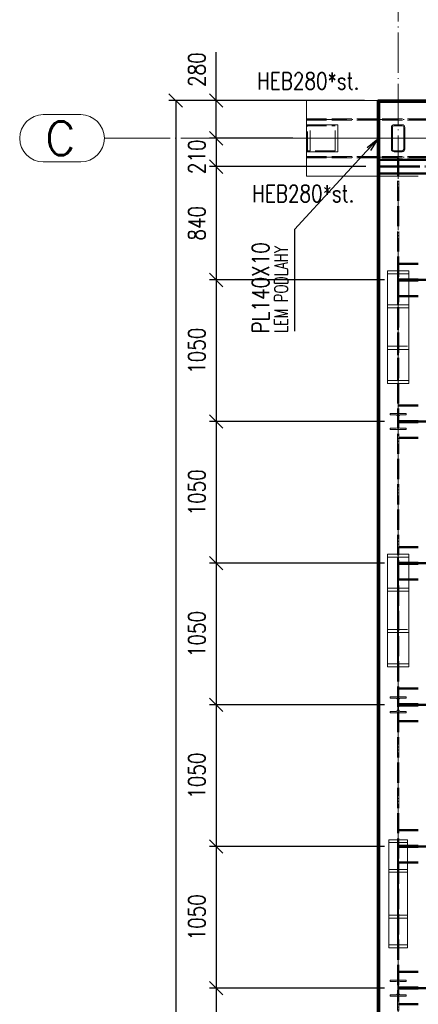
# Paper-space layout 'Layout1' of a CAD drawing. Extents: x -2 to 1243, y -36 to 596.
# Tile 47 of 84: x 425 to 484, y 358 to 504. Entities that reach past the tile are written whole.
import ezdxf

# ---------------------------------------------------------------- set-up
doc = ezdxf.new("R2010")
doc.units = 0
for name, pattern in [('ACAD_ISO02W100', [15, 12, -3]), ('ACAD_ISO04W100', [30.5, 24, -3, 0.5, -3]), ('HP_01_CER_B', [8, 5, -1, 1, -1])]:
    doc.linetypes.add(name, pattern=pattern)
doc.layers.get('0').update_dxf_attribs({"linetype": 'CONTINUOUS'})
doc.layers.get('DEFPOINTS').update_dxf_attribs({"color": 132, "linetype": 'CONTINUOUS'})
for name, color, linetype, lineweight in [('SS_1.ET-HALA_TaO-KCE_VELINU-PRUVLAK', 9, 'CONTINUOUS', 13), ('SS_1.ET-HALA_TaO-RASTR', 7, 'HP_01_CER_B', 13), ('SS_2.ET-HALA_TaO-KCE_VELINU-PODLAH.NOSNIK', 212, 'CONTINUOUS', 50), ('SS_2.ET-HALA_TaO-KCE_VELINU-PODLAHA_LEM', 140, 'CONTINUOUS', 50), ('SS_KOTY', 3, 'CONTINUOUS', 25), ('SS_POPIS_PROFILU', 13, 'CONTINUOUS', 25), ('SS_POPIS_PROFILU_S355', 2, 'CONTINUOUS', 35)]:
    doc.layers.add(name, color=color, linetype=linetype, lineweight=lineweight)
doc.styles.add('ROMANS', font='romans.shx', dxfattribs={"width": 0.8})
doc.styles.add('romans.shx', font='romans.shx', dxfattribs={"height": 5})
doc.linetypes.add('ZIGZAG', pattern='A,0.00254,-5.08,[131,ltypeshp.shx,S=5.08,R=0,X=-5.08,Y=0],-10.16,[131,ltypeshp.shx,S=5.08,R=180,X=5.08,Y=0],-5.08', length=20.32254)
doc.dimstyles.new('A-1_(2.5)_50AS', dxfattribs={"dimtxt": 2.5, "dimasz": 2, "dimexe": 1, "dimexo": 2, "dimgap": 0, "dimtad": 0, "dimdec": 1, "dimlfac": 50, "dimrnd": 1, "dimtxsty": 'ROMANS', "dimblk1": 'OBLIQUE', "dimblk2": 'OBLIQUE', "dimsah": 1, "dimcen": 2, "dimclrd": 256, "dimclre": 256, "dimclrt": 256, "dimadec": 1, "dimazin": 2, "dimtfac": 0.714286, "dimtdec": 1, "dimtmove": 0, "dimatfit": 3, "dimldrblk": 'OPEN', "dimfxl": 1, "dimtvp": 1.142857, "dimtfill": 1, "dimtolj": 1, "dimlwd": -1, "dimlwe": -1, "dimarcsym": 0})

# ---------------------------------------------------------------- blocks, each defined once
blk = doc.blocks.new('_Oblique')
at = {"color": 0, "linetype": 'ByBlock', "lineweight": -2}
blk.add_line((-0.5, -0.5), (0.5, 0.5), dxfattribs=at)
blk = doc.blocks.new('*D60')
at = {"layer": 'DEFPOINTS', "color": 0, "transparency": 16777216}
for p in [(454.09, 492.12), (478.1, 492.12, -6544), (467.49, 486.52, -6545.59)]:
    blk.add_point(p, dxfattribs=at)
at = {"layer": 'SS_KOTY', "transparency": 16777216}
for p, q in [((454.09, 492.12), (454.09, 499.27)), ((476.1, 492.12), (453.09, 492.12)), ((454.09, 486.52), (454.09, 492.12)), ((465.49, 486.52), (453.09, 486.52))]:
    blk.add_line(p, q, dxfattribs=at)
at = {"layer": 'SS_KOTY', "transparency": 16777216, "xscale": 2, "yscale": 2, "zscale": 2}
for p, rotation in [((454.09, 492.12), 90), ((454.09, 486.52), 270)]:
    blk.add_blockref('_Oblique', p, dxfattribs=dict(at, rotation=rotation))
at = {"layer": 'SS_KOTY', "transparency": 16777216, "insert": (451.23, 496.7), "char_height": 2.5, "attachment_point": 5, "rotation": 90, "style": 'ROMANS', "bg_fill": 3, "box_fill_scale": 1.1, "bg_fill_color": 256, "bg_fill_true_color": 13158600, "bg_fill_transparency": 0}
blk.add_mtext('\\A1;280', dxfattribs=at)
blk = doc.blocks.new('_OPEN')
at = {"color": 0, "linetype": 'ByBlock'}
for p, q in [((-1, 0.167), (0, 0)), ((0, 0), (-1, -0.167)), ((0, 0), (-1, 0))]:
    blk.add_line(p, q, dxfattribs=at)
blk = doc.blocks.new('*D61')
at = {"layer": 'DEFPOINTS', "color": 0, "transparency": 16777216}
for p in [(467.49, 486.52, -6545.59), (454.09, 482.32), (478.3, 482.32, -6546.4)]:
    blk.add_point(p, dxfattribs=at)
at = {"layer": 'SS_KOTY', "transparency": 16777216}
for p, q in [((465.49, 486.52), (453.09, 486.52)), ((454.09, 486.52), (454.09, 482.32)), ((476.3, 482.32), (453.09, 482.32))]:
    blk.add_line(p, q, dxfattribs=at)
at = {"layer": 'SS_KOTY', "transparency": 16777216, "insert": (451.23, 483.77), "char_height": 2.5, "attachment_point": 5, "rotation": 90, "style": 'ROMANS', "bg_fill": 3, "box_fill_scale": 1.1, "bg_fill_color": 256, "bg_fill_true_color": 13158600, "bg_fill_transparency": 0}
blk.add_mtext('\\A1;210', dxfattribs=at)
at = {"layer": 'SS_KOTY', "transparency": 16777216, "xscale": 2, "yscale": 2, "zscale": 2}
for p, rotation in [((454.09, 486.52), 90), ((454.09, 482.32), 270)]:
    blk.add_blockref('_Oblique', p, dxfattribs=dict(at, rotation=rotation))
blk = doc.blocks.new('*D62')
at = {"layer": 'DEFPOINTS', "color": 0, "transparency": 16777216}
for p in [(478.3, 482.32, -6546.4), (454.09, 465.52), (481.1, 465.52, -6546.4)]:
    blk.add_point(p, dxfattribs=at)
at = {"layer": 'SS_KOTY', "transparency": 16777216}
for p, q in [((476.3, 482.32), (453.09, 482.32)), ((454.09, 482.32), (454.09, 465.52)), ((479.1, 465.52), (453.09, 465.52))]:
    blk.add_line(p, q, dxfattribs=at)
at = {"layer": 'SS_KOTY', "transparency": 16777216, "xscale": 2, "yscale": 2, "zscale": 2}
for p, rotation in [((454.09, 482.32), 90), ((454.09, 465.52), 270)]:
    blk.add_blockref('_Oblique', p, dxfattribs=dict(at, rotation=rotation))
at = {"layer": 'SS_KOTY', "transparency": 16777216, "insert": (451.23, 473.92), "char_height": 2.5, "attachment_point": 5, "rotation": 90, "style": 'ROMANS', "bg_fill": 3, "box_fill_scale": 1.1, "bg_fill_color": 256, "bg_fill_true_color": 13158600, "bg_fill_transparency": 0}
blk.add_mtext('\\A1;840', dxfattribs=at)
blk = doc.blocks.new('*D63')
at = {"layer": 'DEFPOINTS', "color": 0, "transparency": 16777216}
for p in [(481.1, 465.52, -6546.4), (454.09, 444.52), (481.1, 444.52, -6546.4)]:
    blk.add_point(p, dxfattribs=at)
at = {"layer": 'SS_KOTY', "transparency": 16777216}
for p, q in [((479.1, 465.52), (453.09, 465.52)), ((454.09, 465.52), (454.09, 444.52)), ((479.1, 444.52), (453.09, 444.52))]:
    blk.add_line(p, q, dxfattribs=at)
at = {"layer": 'SS_KOTY', "transparency": 16777216, "xscale": 2, "yscale": 2, "zscale": 2}
for p, rotation in [((454.09, 465.52), 90), ((454.09, 444.52), 270)]:
    blk.add_blockref('_Oblique', p, dxfattribs=dict(at, rotation=rotation))
at = {"layer": 'SS_KOTY', "transparency": 16777216, "insert": (451.23, 455.02), "char_height": 2.5, "attachment_point": 5, "rotation": 90, "style": 'ROMANS', "bg_fill": 3, "box_fill_scale": 1.1, "bg_fill_color": 256, "bg_fill_true_color": 13158600, "bg_fill_transparency": 0}
blk.add_mtext('\\A1;1050', dxfattribs=at)
blk = doc.blocks.new('*D64')
at = {"layer": 'DEFPOINTS', "color": 0, "transparency": 16777216}
for p in [(481.1, 444.52, -6546.4), (454.09, 423.52), (481.1, 423.52, -6546.4)]:
    blk.add_point(p, dxfattribs=at)
at = {"layer": 'SS_KOTY', "transparency": 16777216}
for p, q in [((479.1, 444.52), (453.09, 444.52)), ((454.09, 444.52), (454.09, 423.52)), ((479.1, 423.52), (453.09, 423.52))]:
    blk.add_line(p, q, dxfattribs=at)
at = {"layer": 'SS_KOTY', "transparency": 16777216, "xscale": 2, "yscale": 2, "zscale": 2}
for p, rotation in [((454.09, 444.52), 90), ((454.09, 423.52), 270)]:
    blk.add_blockref('_Oblique', p, dxfattribs=dict(at, rotation=rotation))
at = {"layer": 'SS_KOTY', "transparency": 16777216, "insert": (451.23, 434.02), "char_height": 2.5, "attachment_point": 5, "rotation": 90, "style": 'ROMANS', "bg_fill": 3, "box_fill_scale": 1.1, "bg_fill_color": 256, "bg_fill_true_color": 13158600, "bg_fill_transparency": 0}
blk.add_mtext('\\A1;1050', dxfattribs=at)
blk = doc.blocks.new('*D65')
at = {"layer": 'DEFPOINTS', "color": 0, "transparency": 16777216}
for p in [(481.1, 423.52, -6546.4), (454.09, 402.52), (481.1, 402.52, -6546.4)]:
    blk.add_point(p, dxfattribs=at)
at = {"layer": 'SS_KOTY', "transparency": 16777216}
for p, q in [((479.1, 423.52), (453.09, 423.52)), ((454.09, 423.52), (454.09, 402.52)), ((479.1, 402.52), (453.09, 402.52))]:
    blk.add_line(p, q, dxfattribs=at)
at = {"layer": 'SS_KOTY', "transparency": 16777216, "xscale": 2, "yscale": 2, "zscale": 2}
for p, rotation in [((454.09, 423.52), 90), ((454.09, 402.52), 270)]:
    blk.add_blockref('_Oblique', p, dxfattribs=dict(at, rotation=rotation))
at = {"layer": 'SS_KOTY', "transparency": 16777216, "insert": (451.23, 413.02), "char_height": 2.5, "attachment_point": 5, "rotation": 90, "style": 'ROMANS', "bg_fill": 3, "box_fill_scale": 1.1, "bg_fill_color": 256, "bg_fill_true_color": 13158600, "bg_fill_transparency": 0}
blk.add_mtext('\\A1;1050', dxfattribs=at)
blk = doc.blocks.new('*D66')
at = {"layer": 'DEFPOINTS', "color": 0, "transparency": 16777216}
for p in [(481.1, 402.52, -6546.4), (454.09, 381.52), (481.1, 381.52, -6546.4)]:
    blk.add_point(p, dxfattribs=at)
at = {"layer": 'SS_KOTY', "transparency": 16777216}
for p, q in [((479.1, 402.52), (453.09, 402.52)), ((454.09, 402.52), (454.09, 381.52)), ((479.1, 381.52), (453.09, 381.52))]:
    blk.add_line(p, q, dxfattribs=at)
at = {"layer": 'SS_KOTY', "transparency": 16777216, "xscale": 2, "yscale": 2, "zscale": 2}
for p, rotation in [((454.09, 402.52), 90), ((454.09, 381.52), 270)]:
    blk.add_blockref('_Oblique', p, dxfattribs=dict(at, rotation=rotation))
at = {"layer": 'SS_KOTY', "transparency": 16777216, "insert": (451.23, 392.02), "char_height": 2.5, "attachment_point": 5, "rotation": 90, "style": 'ROMANS', "bg_fill": 3, "box_fill_scale": 1.1, "bg_fill_color": 256, "bg_fill_true_color": 13158600, "bg_fill_transparency": 0}
blk.add_mtext('\\A1;1050', dxfattribs=at)
blk = doc.blocks.new('*D67')
at = {"layer": 'DEFPOINTS', "color": 0, "transparency": 16777216}
for p in [(481.1, 381.52, -6546.4), (454.09, 360.52), (481.1, 360.52, -6546.4)]:
    blk.add_point(p, dxfattribs=at)
at = {"layer": 'SS_KOTY', "transparency": 16777216}
for p, q in [((479.1, 381.52), (453.09, 381.52)), ((454.09, 381.52), (454.09, 360.52)), ((479.1, 360.52), (453.09, 360.52))]:
    blk.add_line(p, q, dxfattribs=at)
at = {"layer": 'SS_KOTY', "transparency": 16777216, "xscale": 2, "yscale": 2, "zscale": 2}
for p, rotation in [((454.09, 381.52), 90), ((454.09, 360.52), 270)]:
    blk.add_blockref('_Oblique', p, dxfattribs=dict(at, rotation=rotation))
at = {"layer": 'SS_KOTY', "transparency": 16777216, "insert": (451.23, 371.02), "char_height": 2.5, "attachment_point": 5, "rotation": 90, "style": 'ROMANS', "bg_fill": 3, "box_fill_scale": 1.1, "bg_fill_color": 256, "bg_fill_true_color": 13158600, "bg_fill_transparency": 0}
blk.add_mtext('\\A1;1050', dxfattribs=at)
blk = doc.blocks.new('*D68')
at = {"layer": 'DEFPOINTS', "color": 0, "transparency": 16777216}
for p in [(481.1, 360.52, -6546.4), (454.09, 339.52), (481.1, 339.52, -6546.4)]:
    blk.add_point(p, dxfattribs=at)
at = {"layer": 'SS_KOTY', "transparency": 16777216}
for p, q in [((479.1, 360.52), (453.09, 360.52)), ((454.09, 360.52), (454.09, 339.52)), ((479.1, 339.52), (453.09, 339.52))]:
    blk.add_line(p, q, dxfattribs=at)
at = {"layer": 'SS_KOTY', "transparency": 16777216, "xscale": 2, "yscale": 2, "zscale": 2}
for p, rotation in [((454.09, 360.52), 90), ((454.09, 339.52), 270)]:
    blk.add_blockref('_Oblique', p, dxfattribs=dict(at, rotation=rotation))
at = {"layer": 'SS_KOTY', "transparency": 16777216, "insert": (451.23, 350.02), "char_height": 2.5, "attachment_point": 5, "rotation": 90, "style": 'ROMANS', "bg_fill": 3, "box_fill_scale": 1.1, "bg_fill_color": 256, "bg_fill_true_color": 13158600, "bg_fill_transparency": 0}
blk.add_mtext('\\A1;1050', dxfattribs=at)
blk = doc.blocks.new('*D82')
at = {"layer": 'DEFPOINTS', "color": 0, "transparency": 16777216}
for p in [(478.1, 492.12, -6546.8), (448.09, 102.72), (478.1, 102.72, -6546.4)]:
    blk.add_point(p, dxfattribs=at)
at = {"layer": 'SS_KOTY', "transparency": 16777216}
for p, q in [((476.1, 492.12), (447.09, 492.12)), ((448.09, 492.12), (448.09, 102.72)), ((476.1, 102.72), (447.09, 102.72))]:
    blk.add_line(p, q, dxfattribs=at)
at = {"layer": 'SS_KOTY', "transparency": 16777216, "xscale": 2, "yscale": 2, "zscale": 2}
for p, rotation in [((448.09, 492.12), 90), ((448.09, 102.72), 270)]:
    blk.add_blockref('_Oblique', p, dxfattribs=dict(at, rotation=rotation))
at = {"layer": 'SS_KOTY', "transparency": 16777216, "insert": (445.23, 297.42), "char_height": 2.5, "attachment_point": 5, "rotation": 90, "style": 'ROMANS', "bg_fill": 3, "box_fill_scale": 1.1, "bg_fill_color": 256, "bg_fill_true_color": 13158600, "bg_fill_transparency": 0}
blk.add_mtext('\\A1;19470', dxfattribs=at)

psp = doc.layouts.get("Layout1")

# ---------------------------------------------------------------- linework, layer by layer
at = {"layer": 'SS_1.ET-HALA_TaO-KCE_VELINU-PRUVLAK', "color": 5, "linetype": 'Continuous', "ltscale": 0.25}
for p, q in [((480.1043, 488.1242), (480.1043, 484.9242)), ((480.2643, 484.9242), (480.2643, 488.1242)), ((481.7043, 488.5242), (480.5043, 488.5242)), ((480.5043, 488.3642), (481.7043, 488.3642)), ((481.9443, 488.1242), (481.9443, 484.9242)), ((482.1043, 484.9242), (482.1043, 488.1242)), ((481.9443, 486.5242), (480.2643, 486.5242)), ((490.0683, 486.5242), (482.1043, 486.5242)), ((481.7043, 484.6842), (480.5043, 484.6842)), ((480.5043, 484.5242), (481.7043, 484.5242)), ((482.7043, 466.4297), (482.7043, 466.877)), ((482.7043, 461.8188), (482.7043, 466.4297)), ((482.7043, 461.3715), (482.7043, 461.8188)), ((482.7043, 450.1715), (482.7043, 461.3715)), ((482.3043, 445.5042), (482.3043, 445.7242)), ((482.3043, 443.3242), (482.3043, 443.5442)), ((482.7043, 424.4297), (482.7043, 424.877)), ((482.7043, 419.8188), (482.7043, 424.4297)), ((482.7043, 419.3715), (482.7043, 419.8188)), ((482.7043, 408.1715), (482.7043, 419.3715)), ((482.3043, 403.5042), (482.3043, 403.7242)), ((482.3043, 401.3242), (482.3043, 401.5442)), ((482.5043, 382.12), (482.5043, 382.5329)), ((482.5043, 378.1285), (482.5043, 382.12)), ((482.5043, 377.7156), (482.5043, 378.1285)), ((482.5043, 366.5156), (482.5043, 377.7156)), ((482.3043, 361.5042), (482.3043, 361.7242)), ((482.3043, 359.3242), (482.3043, 359.5442))]:
    psp.add_line(p, q, dxfattribs=at)
at = {"layer": 'SS_1.ET-HALA_TaO-KCE_VELINU-PRUVLAK', "color": 9, "linetype": 'ACAD_ISO02W100', "ltscale": 0.25}
for p, q in [((480.2643, 486.5242), (480.1043, 486.5242)), ((482.1043, 486.5242), (481.9443, 486.5242))]:
    psp.add_line(p, q, dxfattribs=at)
at = {"layer": 'SS_1.ET-HALA_TaO-KCE_VELINU-PRUVLAK', "color": 9, "linetype": 'ACAD_ISO04W100', "ltscale": 0.25}
psp.add_line((509.1043, 486.5242), (481.1043, 486.5242), dxfattribs=at)
at = {"layer": 'SS_1.ET-HALA_TaO-KCE_VELINU-PRUVLAK', "color": 5, "linetype": 'Continuous', "ltscale": 0.25}
for centre, start, end in [((480.5043, 488.1242), 90, 180), ((481.7043, 488.1242), 0, 90), ((480.5043, 484.9242), 180, 270), ((481.7043, 484.9242), 270, 0)]:
    psp.add_arc(centre, 0.4, start, end, dxfattribs=at)
at = {"layer": 'SS_1.ET-HALA_TaO-KCE_VELINU-PRUVLAK', "color": 5, "linetype": 'Continuous', "ltscale": 0.25, "extrusion": (3.03165e-13, -1.25575e-13, -1)}
psp.add_arc((-480.5043, 488.1242), 0.24, 0, 90, dxfattribs=at)
at = {"layer": 'SS_1.ET-HALA_TaO-KCE_VELINU-PRUVLAK', "color": 5, "linetype": 'Continuous', "ltscale": 0.25, "extrusion": (-1.25575e-13, -3.03165e-13, -1)}
psp.add_arc((-481.7043, 488.1242), 0.24, 90, 180, dxfattribs=at)
at = {"layer": 'SS_1.ET-HALA_TaO-KCE_VELINU-PRUVLAK', "color": 5, "linetype": 'Continuous', "ltscale": 0.25, "extrusion": (1.51582e-13, 6.27875e-14, -1)}
psp.add_arc((-480.5043, 484.9242), 0.24, 270, 0, dxfattribs=at)
at = {"layer": 'SS_1.ET-HALA_TaO-KCE_VELINU-PRUVLAK', "color": 5, "linetype": 'Continuous', "ltscale": 0.25, "extrusion": (-6.27875e-14, 1.51582e-13, -1)}
psp.add_arc((-481.7043, 484.9242), 0.24, 180, 270, dxfattribs=at)
at = {"layer": 'SS_1.ET-HALA_TaO-RASTR', "linetype": 'Continuous', "ltscale": 0.25}
for p, q in [((433.9951, 490.0242), (428.4237, 490.0242)), ((428.4237, 483.0242), (433.9951, 483.0242))]:
    psp.add_line(p, q, dxfattribs=at)
at = {"layer": 'SS_1.ET-HALA_TaO-RASTR', "linetype": 'ACAD_ISO04W100', "ltscale": 0.25}
psp.add_line((442.4951, 486.5242), (437.4951, 486.5242), dxfattribs=at)
at = {"layer": 'SS_1.ET-HALA_TaO-RASTR', "linetype": 'Continuous', "ltscale": 0.25}
for centre, start, end in [((428.4237, 486.5242), 90, 270), ((433.9951, 486.5242), 270, 90)]:
    psp.add_arc(centre, 3.5, start, end, dxfattribs=at)
at = {"layer": 'SS_2.ET-HALA_TaO-KCE_VELINU-PODLAH.NOSNIK', "color": 3, "linetype": 'ACAD_ISO02W100', "ltscale": 0.25}
for p, q in [((484.0457, 465.5992), (483.9043, 465.5992)), ((483.9043, 465.5992), (483.9043, 465.4492)), ((484.0457, 465.4492), (483.9043, 465.4492)), ((484.1043, 465.5992), (484.0457, 465.5992)), ((484.1043, 465.4492), (484.0457, 465.4492)), ((484.0457, 444.5992), (483.9043, 444.5992)), ((483.9043, 444.5992), (483.9043, 444.4492)), ((484.0457, 444.4492), (483.9043, 444.4492)), ((484.1043, 444.5992), (484.0457, 444.5992)), ((484.1043, 444.4492), (484.0457, 444.4492)), ((484.0457, 423.5992), (483.9043, 423.5992)), ((483.9043, 423.5992), (483.9043, 423.4492)), ((484.0457, 423.4492), (483.9043, 423.4492)), ((484.1043, 423.5992), (484.0457, 423.5992)), ((484.1043, 423.4492), (484.0457, 423.4492)), ((484.0457, 402.5992), (483.9043, 402.5992)), ((483.9043, 402.5992), (483.9043, 402.4492)), ((484.0457, 402.4492), (483.9043, 402.4492)), ((484.1043, 402.5992), (484.0457, 402.5992)), ((484.1043, 402.4492), (484.0457, 402.4492)), ((484.0457, 381.5992), (483.9043, 381.5992)), ((483.9043, 381.5992), (483.9043, 381.4492)), ((484.0457, 381.4492), (483.9043, 381.4492)), ((484.1043, 381.5992), (484.0457, 381.5992)), ((484.1043, 381.4492), (484.0457, 381.4492)), ((484.0457, 360.5992), (483.9043, 360.5992)), ((483.9043, 360.5992), (483.9043, 360.4492)), ((484.1043, 360.5992), (484.0457, 360.5992)), ((484.0457, 360.4492), (483.9043, 360.4492)), ((484.1043, 360.4492), (484.0457, 360.4492))]:
    psp.add_line(p, q, dxfattribs=at)

# ---------------------------------------------------------------- texts
at = {"layer": 'SS_1.ET-HALA_TaO-RASTR', "color": 7, "style": 'romans.shx'}
psp.add_text('C', height=5, dxfattribs=at).set_placement((428.7173, 484.0242))

# ---------------------------------------------------------------- dimensions: what is measured, and where the dimension line sits
at = {"layer": 'SS_KOTY'}
dim = psp.add_linear_dim(base=(454.0902, 492.1242), p1=(467.4941, 486.5242, -6545.5949), p2=(478.1043, 492.1242, -6544), angle=90, dimstyle='A-1_(2.5)_50AS', dxfattribs=at)
dim.commit()
dim.dimension.update_dxf_attribs({"geometry": '*D60', "text_midpoint": (454.0902, 496.6957), "dimtype": 160})

# ---------------------------------------------------------------- next in the draw order: dimensions: what is measured, and where the dimension line sits
dim = psp.add_linear_dim(base=(454.0902, 482.3242), p1=(467.4941, 486.5242, -6545.5949), p2=(478.3043, 482.3242, -6546.4), angle=90, dimstyle='A-1_(2.5)_50AS', override={"dimtmove": 1}, dxfattribs=at)
dim.commit()
dim.dimension.update_dxf_attribs({"geometry": '*D61', "text_midpoint": (454.0902, 483.7661), "dimtype": 160})

# ---------------------------------------------------------------- next in the draw order: dimensions: what is measured, and where the dimension line sits
dim = psp.add_linear_dim(base=(454.0902, 465.5242), p1=(478.3043, 482.3242, -6546.4), p2=(481.1043, 465.5242, -6546.4), angle=90, dimstyle='A-1_(2.5)_50AS', override={"dimtmove": 1}, dxfattribs=at)
dim.commit()
dim.dimension.update_dxf_attribs({"geometry": '*D62', "text_midpoint": (451.2331, 473.9242)})

# ---------------------------------------------------------------- next in the draw order: linework, layer by layer
at = {"layer": 'SS_1.ET-HALA_TaO-KCE_VELINU-PRUVLAK', "color": 9, "linetype": 'ACAD_ISO02W100', "ltscale": 0.25}
for p, q in [((480.9943, 481.1242), (480.9943, 483.6192)), ((481.2143, 481.1242), (481.2143, 483.6192)), ((481.2143, 481.1242), (480.9943, 481.1242)), ((480.9943, 480.9828), (480.9943, 481.1242)), ((480.9943, 480.9242), (480.9943, 480.9828)), ((481.2143, 480.9828), (481.2143, 481.1242)), ((481.2143, 480.9242), (481.2143, 480.9828))]:
    psp.add_line(p, q, dxfattribs=at)
at = {"layer": 'SS_2.ET-HALA_TaO-KCE_VELINU-PODLAH.NOSNIK', "color": 3, "linetype": 'ACAD_ISO02W100', "ltscale": 0.25}
psp.add_line((481.2143, 467.9242), (484.1043, 467.9242), dxfattribs=at)

# ---------------------------------------------------------------- next in the draw order: dimensions: what is measured, and where the dimension line sits
at = {"layer": 'SS_KOTY'}
dim = psp.add_linear_dim(base=(454.0902, 444.5242), p1=(481.1043, 465.5242, -6546.4), p2=(481.1043, 444.5242, -6546.4), angle=90, dimstyle='A-1_(2.5)_50AS', override={"dimtmove": 1}, dxfattribs=at)
dim.commit()
dim.dimension.update_dxf_attribs({"geometry": '*D63', "text_midpoint": (451.2331, 455.0242)})

# ---------------------------------------------------------------- next in the draw order: linework, layer by layer
at = {"layer": 'SS_1.ET-HALA_TaO-KCE_VELINU-PRUVLAK', "color": 5, "linetype": 'Continuous', "ltscale": 0.25}
for p, q in [((482.7043, 466.877), (479.5043, 466.877)), ((479.5043, 466.877), (479.5043, 466.4297)), ((481.0243, 466.4297), (479.5043, 466.4297)), ((479.5043, 466.4297), (479.5043, 461.8188)), ((481.0243, 461.8188), (481.0243, 466.4297)), ((482.7043, 466.4297), (481.1843, 466.4297)), ((481.1843, 461.8188), (481.1843, 466.4297)), ((481.0243, 461.8188), (479.5043, 461.8188)), ((479.5043, 461.8188), (479.5043, 461.3715)), ((482.7043, 461.3715), (479.5043, 461.3715)), ((479.5043, 461.3715), (479.5043, 450.1715)), ((482.7043, 461.8188), (481.1843, 461.8188)), ((479.5043, 450.1715), (482.7043, 450.1715))]:
    psp.add_line(p, q, dxfattribs=at)
at = {"layer": 'SS_1.ET-HALA_TaO-KCE_VELINU-PRUVLAK', "color": 9, "linetype": 'ACAD_ISO02W100', "ltscale": 0.25}
for p, q in [((481.0243, 450.6188), (481.0243, 461.8188)), ((481.1843, 450.6188), (481.1843, 461.8188)), ((479.5043, 455.677), (482.7043, 455.677)), ((479.5043, 455.2297), (481.0243, 455.2297)), ((481.1843, 455.2297), (482.7043, 455.2297)), ((479.5043, 450.6188), (481.0243, 450.6188)), ((481.1843, 450.6188), (482.7043, 450.6188))]:
    psp.add_line(p, q, dxfattribs=at)
at = {"layer": 'SS_2.ET-HALA_TaO-KCE_VELINU-PODLAH.NOSNIK', "color": 7, "linetype": 'ACAD_ISO04W100', "ltscale": 0.25}
psp.add_line((601.1043, 465.5242), (481.1043, 465.5242), dxfattribs=at)
at = {"layer": 'SS_2.ET-HALA_TaO-KCE_VELINU-PODLAH.NOSNIK', "color": 3, "linetype": 'ACAD_ISO02W100', "ltscale": 0.25}
for p, q in [((483.9043, 465.5992), (481.2143, 465.5992)), ((483.9043, 465.4492), (481.2143, 465.4492)), ((484.1043, 463.1242), (481.2143, 463.1242)), ((481.2143, 446.9242), (484.1043, 446.9242))]:
    psp.add_line(p, q, dxfattribs=at)

# ---------------------------------------------------------------- next in the draw order: dimensions: what is measured, and where the dimension line sits
at = {"layer": 'SS_KOTY'}
dim = psp.add_linear_dim(base=(454.0902, 423.5242), p1=(481.1043, 444.5242, -6546.4), p2=(481.1043, 423.5242, -6546.4), angle=90, dimstyle='A-1_(2.5)_50AS', override={"dimtmove": 1}, dxfattribs=at)
dim.commit()
dim.dimension.update_dxf_attribs({"geometry": '*D64', "text_midpoint": (451.2331, 434.0242)})

# ---------------------------------------------------------------- next in the draw order: linework, layer by layer
at = {"layer": 'SS_1.ET-HALA_TaO-KCE_VELINU-PRUVLAK', "color": 9, "linetype": 'ACAD_ISO04W100', "ltscale": 0.25}
psp.add_line((481.1043, 444.5242), (481.1043, 464.1242), dxfattribs=at)
at = {"layer": 'SS_1.ET-HALA_TaO-KCE_VELINU-PRUVLAK', "color": 5, "linetype": 'Continuous', "ltscale": 0.25}
for p, q in [((482.3043, 445.7242), (479.9043, 445.7242)), ((479.9043, 445.7242), (479.9043, 445.5042)), ((479.9043, 445.5042), (480.7993, 445.5042)), ((481.0393, 445.2642), (481.0393, 443.7842)), ((481.1693, 443.7842), (481.1693, 445.2642)), ((481.4093, 445.5042), (482.3043, 445.5042)), ((480.7993, 443.5442), (479.9043, 443.5442)), ((479.9043, 443.5442), (479.9043, 443.3242)), ((479.9043, 443.3242), (482.3043, 443.3242)), ((482.3043, 443.5442), (481.4093, 443.5442))]:
    psp.add_line(p, q, dxfattribs=at)
at = {"layer": 'SS_1.ET-HALA_TaO-KCE_VELINU-PRUVLAK', "color": 5, "linetype": 'Continuous', "ltscale": 0.25, "extrusion": (-1.56969e-13, -3.78956e-13, -1)}
psp.add_arc((-480.7993, 445.2642), 0.24, 90, 180, dxfattribs=at)
at = {"layer": 'SS_1.ET-HALA_TaO-KCE_VELINU-PRUVLAK', "color": 5, "linetype": 'Continuous', "ltscale": 0.25, "extrusion": (3.78956e-13, -1.56969e-13, -1)}
psp.add_arc((-481.4093, 445.2642), 0.24, 0, 90, dxfattribs=at)
at = {"layer": 'SS_1.ET-HALA_TaO-KCE_VELINU-PRUVLAK', "color": 5, "linetype": 'Continuous', "ltscale": 0.25, "extrusion": (-1.56969e-13, 3.78956e-13, -1)}
psp.add_arc((-480.7993, 443.7842), 0.24, 180, 270, dxfattribs=at)
at = {"layer": 'SS_1.ET-HALA_TaO-KCE_VELINU-PRUVLAK', "color": 5, "linetype": 'Continuous', "ltscale": 0.25, "extrusion": (3.78956e-13, 1.56969e-13, -1)}
psp.add_arc((-481.4093, 443.7842), 0.24, 270, 0, dxfattribs=at)
at = {"layer": 'SS_2.ET-HALA_TaO-KCE_VELINU-PODLAH.NOSNIK', "color": 7, "linetype": 'ACAD_ISO04W100', "ltscale": 0.25}
psp.add_line((601.1043, 444.5242), (481.1043, 444.5242), dxfattribs=at)
at = {"layer": 'SS_2.ET-HALA_TaO-KCE_VELINU-PODLAH.NOSNIK', "color": 3, "linetype": 'ACAD_ISO02W100', "ltscale": 0.25}
for p, q in [((483.9043, 444.5992), (481.2143, 444.5992)), ((483.9043, 444.4492), (481.2143, 444.4492)), ((484.1043, 442.1242), (481.2143, 442.1242)), ((481.2143, 425.9242), (484.1043, 425.9242))]:
    psp.add_line(p, q, dxfattribs=at)

# ---------------------------------------------------------------- next in the draw order: dimensions: what is measured, and where the dimension line sits
at = {"layer": 'SS_KOTY'}
dim = psp.add_linear_dim(base=(454.0902, 402.5242), p1=(481.1043, 423.5242, -6546.4), p2=(481.1043, 402.5242, -6546.4), angle=90, dimstyle='A-1_(2.5)_50AS', override={"dimtmove": 1}, dxfattribs=at)
dim.commit()
dim.dimension.update_dxf_attribs({"geometry": '*D65', "text_midpoint": (451.2331, 413.0242)})

# ---------------------------------------------------------------- next in the draw order: linework, layer by layer
at = {"layer": 'SS_1.ET-HALA_TaO-KCE_VELINU-PRUVLAK', "color": 5, "linetype": 'Continuous', "ltscale": 0.25}
for p, q in [((482.7043, 424.877), (479.5043, 424.877)), ((479.5043, 424.877), (479.5043, 424.4297)), ((481.0243, 424.4297), (479.5043, 424.4297)), ((479.5043, 424.4297), (479.5043, 419.8188)), ((481.0243, 419.8188), (481.0243, 424.4297)), ((482.7043, 424.4297), (481.1843, 424.4297)), ((481.1843, 419.8188), (481.1843, 424.4297)), ((481.0243, 419.8188), (479.5043, 419.8188)), ((479.5043, 419.8188), (479.5043, 419.3715)), ((482.7043, 419.3715), (479.5043, 419.3715)), ((479.5043, 419.3715), (479.5043, 408.1715)), ((482.7043, 419.8188), (481.1843, 419.8188)), ((479.5043, 408.1715), (482.7043, 408.1715))]:
    psp.add_line(p, q, dxfattribs=at)
at = {"layer": 'SS_1.ET-HALA_TaO-KCE_VELINU-PRUVLAK', "color": 9, "linetype": 'ACAD_ISO02W100', "ltscale": 0.25}
for p, q in [((481.0243, 408.6188), (481.0243, 419.8188)), ((481.1843, 408.6188), (481.1843, 419.8188)), ((479.5043, 413.677), (482.7043, 413.677)), ((479.5043, 413.2297), (481.0243, 413.2297)), ((481.1843, 413.2297), (482.7043, 413.2297)), ((479.5043, 408.6188), (481.0243, 408.6188)), ((481.1843, 408.6188), (482.7043, 408.6188))]:
    psp.add_line(p, q, dxfattribs=at)
at = {"layer": 'SS_2.ET-HALA_TaO-KCE_VELINU-PODLAH.NOSNIK', "color": 7, "linetype": 'ACAD_ISO04W100', "ltscale": 0.25}
psp.add_line((601.1043, 423.5242), (481.1043, 423.5242), dxfattribs=at)
at = {"layer": 'SS_2.ET-HALA_TaO-KCE_VELINU-PODLAH.NOSNIK', "color": 3, "linetype": 'ACAD_ISO02W100', "ltscale": 0.25}
for p, q in [((483.9043, 423.5992), (481.2143, 423.5992)), ((483.9043, 423.4492), (481.2143, 423.4492)), ((484.1043, 421.1242), (481.2143, 421.1242)), ((481.2143, 404.9242), (484.1043, 404.9242))]:
    psp.add_line(p, q, dxfattribs=at)

# ---------------------------------------------------------------- next in the draw order: dimensions: what is measured, and where the dimension line sits
at = {"layer": 'SS_KOTY'}
dim = psp.add_linear_dim(base=(454.0902, 381.5242), p1=(481.1043, 402.5242, -6546.4), p2=(481.1043, 381.5242, -6546.4), angle=90, dimstyle='A-1_(2.5)_50AS', override={"dimtmove": 1}, dxfattribs=at)
dim.commit()
dim.dimension.update_dxf_attribs({"geometry": '*D66', "text_midpoint": (451.2331, 392.0242)})

# ---------------------------------------------------------------- next in the draw order: linework, layer by layer
at = {"layer": 'SS_1.ET-HALA_TaO-KCE_VELINU-PRUVLAK', "color": 9, "linetype": 'ACAD_ISO04W100', "ltscale": 0.25}
psp.add_line((481.1043, 402.5242), (481.1043, 422.1242), dxfattribs=at)
at = {"layer": 'SS_1.ET-HALA_TaO-KCE_VELINU-PRUVLAK', "color": 5, "linetype": 'Continuous', "ltscale": 0.25}
for p, q in [((482.3043, 403.7242), (479.9043, 403.7242)), ((479.9043, 403.7242), (479.9043, 403.5042)), ((479.9043, 403.5042), (480.7993, 403.5042)), ((481.0393, 403.2642), (481.0393, 401.7842)), ((481.1693, 401.7842), (481.1693, 403.2642)), ((481.4093, 403.5042), (482.3043, 403.5042)), ((480.7993, 401.5442), (479.9043, 401.5442)), ((479.9043, 401.5442), (479.9043, 401.3242)), ((482.3043, 401.5442), (481.4093, 401.5442)), ((479.9043, 401.3242), (482.3043, 401.3242))]:
    psp.add_line(p, q, dxfattribs=at)
at = {"layer": 'SS_1.ET-HALA_TaO-KCE_VELINU-PRUVLAK', "color": 5, "linetype": 'Continuous', "ltscale": 0.25, "extrusion": (-1.25575e-13, -3.03165e-13, -1)}
psp.add_arc((-480.7993, 403.2642), 0.24, 90, 180, dxfattribs=at)
at = {"layer": 'SS_1.ET-HALA_TaO-KCE_VELINU-PRUVLAK', "color": 5, "linetype": 'Continuous', "ltscale": 0.25, "extrusion": (3.03165e-13, -1.25575e-13, -1)}
psp.add_arc((-481.4093, 403.2642), 0.24, 0, 90, dxfattribs=at)
at = {"layer": 'SS_1.ET-HALA_TaO-KCE_VELINU-PRUVLAK', "color": 5, "linetype": 'Continuous', "ltscale": 0.25, "extrusion": (-1.56969e-13, 3.78956e-13, -1)}
psp.add_arc((-480.7993, 401.7842), 0.24, 180, 270, dxfattribs=at)
at = {"layer": 'SS_1.ET-HALA_TaO-KCE_VELINU-PRUVLAK', "color": 5, "linetype": 'Continuous', "ltscale": 0.25, "extrusion": (3.78956e-13, 1.56969e-13, -1)}
psp.add_arc((-481.4093, 401.7842), 0.24, 270, 0, dxfattribs=at)
at = {"layer": 'SS_2.ET-HALA_TaO-KCE_VELINU-PODLAH.NOSNIK', "color": 7, "linetype": 'ACAD_ISO04W100', "ltscale": 0.25}
psp.add_line((601.1043, 402.5242), (481.1043, 402.5242), dxfattribs=at)
at = {"layer": 'SS_2.ET-HALA_TaO-KCE_VELINU-PODLAH.NOSNIK', "color": 3, "linetype": 'ACAD_ISO02W100', "ltscale": 0.25}
for p, q in [((483.9043, 402.5992), (481.2143, 402.5992)), ((483.9043, 402.4492), (481.2143, 402.4492)), ((484.1043, 400.1242), (481.2143, 400.1242)), ((481.2143, 383.9242), (484.1043, 383.9242))]:
    psp.add_line(p, q, dxfattribs=at)

# ---------------------------------------------------------------- next in the draw order: dimensions: what is measured, and where the dimension line sits
at = {"layer": 'SS_KOTY'}
dim = psp.add_linear_dim(base=(454.0902, 360.5242), p1=(481.1043, 381.5242, -6546.4), p2=(481.1043, 360.5242, -6546.4), angle=90, dimstyle='A-1_(2.5)_50AS', override={"dimtmove": 1}, dxfattribs=at)
dim.commit()
dim.dimension.update_dxf_attribs({"geometry": '*D67', "text_midpoint": (451.2331, 371.0242)})

# ---------------------------------------------------------------- next in the draw order: linework, layer by layer
at = {"layer": 'SS_1.ET-HALA_TaO-KCE_VELINU-PRUVLAK', "color": 5, "linetype": 'Continuous', "ltscale": 0.25}
for p, q in [((482.5043, 382.5329), (479.7043, 382.5329)), ((479.7043, 382.5329), (479.7043, 382.12)), ((481.0343, 382.12), (479.7043, 382.12)), ((479.7043, 382.12), (479.7043, 378.1285)), ((481.0343, 378.1285), (481.0343, 382.12)), ((482.5043, 382.12), (481.1743, 382.12)), ((481.1743, 378.1285), (481.1743, 382.12)), ((481.0343, 378.1285), (479.7043, 378.1285)), ((479.7043, 378.1285), (479.7043, 377.7156)), ((482.5043, 378.1285), (481.1743, 378.1285)), ((482.5043, 377.7156), (479.7043, 377.7156)), ((479.7043, 377.7156), (479.7043, 366.5156)), ((479.7043, 366.5156), (482.5043, 366.5156))]:
    psp.add_line(p, q, dxfattribs=at)
at = {"layer": 'SS_1.ET-HALA_TaO-KCE_VELINU-PRUVLAK', "color": 9, "linetype": 'ACAD_ISO02W100', "ltscale": 0.25}
for p, q in [((481.0343, 366.9285), (481.0343, 378.1285)), ((481.1743, 366.9285), (481.1743, 378.1285)), ((479.7043, 371.3329), (482.5043, 371.3329)), ((479.7043, 370.92), (481.0343, 370.92)), ((481.1743, 370.92), (482.5043, 370.92)), ((479.7043, 366.9285), (481.0343, 366.9285)), ((481.1743, 366.9285), (482.5043, 366.9285))]:
    psp.add_line(p, q, dxfattribs=at)
at = {"layer": 'SS_2.ET-HALA_TaO-KCE_VELINU-PODLAH.NOSNIK', "color": 7, "linetype": 'ACAD_ISO04W100', "ltscale": 0.25}
psp.add_line((601.1043, 381.5242), (481.1043, 381.5242), dxfattribs=at)
at = {"layer": 'SS_2.ET-HALA_TaO-KCE_VELINU-PODLAH.NOSNIK', "color": 3, "linetype": 'ACAD_ISO02W100', "ltscale": 0.25}
for p, q in [((483.9043, 381.5992), (481.2143, 381.5992)), ((483.9043, 381.4492), (481.2143, 381.4492)), ((484.1043, 379.1242), (481.2143, 379.1242)), ((481.2143, 362.9242), (484.1043, 362.9242))]:
    psp.add_line(p, q, dxfattribs=at)

# ---------------------------------------------------------------- next in the draw order: dimensions: what is measured, and where the dimension line sits
at = {"layer": 'SS_KOTY'}
dim = psp.add_linear_dim(base=(454.0902, 339.5242), p1=(481.1043, 360.5242, -6546.4), p2=(481.1043, 339.5242, -6546.4), angle=90, dimstyle='A-1_(2.5)_50AS', override={"dimtmove": 1}, dxfattribs=at)
dim.commit()
dim.dimension.update_dxf_attribs({"geometry": '*D68', "text_midpoint": (451.2331, 350.0242)})

# ---------------------------------------------------------------- next in the draw order: linework, layer by layer
at = {"layer": 'SS_1.ET-HALA_TaO-KCE_VELINU-PRUVLAK', "color": 9, "linetype": 'ACAD_ISO04W100', "ltscale": 0.25}
for p, q in [((481.1043, 486.5242), (481.1043, 71.7242)), ((481.1043, 360.5242), (481.1043, 380.1242))]:
    psp.add_line(p, q, dxfattribs=at)
at = {"layer": 'SS_1.ET-HALA_TaO-KCE_VELINU-PRUVLAK', "color": 9, "linetype": 'ACAD_ISO02W100', "ltscale": 0.25}
for p, q in [((480.9943, 79.7243), (480.9943, 480.9242)), ((481.2143, 79.7243), (481.2143, 480.9242))]:
    psp.add_line(p, q, dxfattribs=at)
at = {"layer": 'SS_1.ET-HALA_TaO-KCE_VELINU-PRUVLAK', "color": 5, "linetype": 'Continuous', "ltscale": 0.25}
for p, q in [((482.3043, 361.7242), (479.9043, 361.7242)), ((479.9043, 361.7242), (479.9043, 361.5042)), ((479.9043, 361.5042), (480.7993, 361.5042)), ((481.0393, 361.2642), (481.0393, 359.7842)), ((481.1693, 359.7842), (481.1693, 361.2642)), ((481.4093, 361.5042), (482.3043, 361.5042)), ((480.7993, 359.5442), (479.9043, 359.5442)), ((479.9043, 359.5442), (479.9043, 359.3242)), ((479.9043, 359.3242), (482.3043, 359.3242)), ((482.3043, 359.5442), (481.4093, 359.5442))]:
    psp.add_line(p, q, dxfattribs=at)
at = {"layer": 'SS_1.ET-HALA_TaO-KCE_VELINU-PRUVLAK', "color": 5, "linetype": 'Continuous', "ltscale": 0.25, "extrusion": (-1.25575e-13, -3.03165e-13, -1)}
psp.add_arc((-480.7993, 361.2642), 0.24, 90, 180, dxfattribs=at)
at = {"layer": 'SS_1.ET-HALA_TaO-KCE_VELINU-PRUVLAK', "color": 5, "linetype": 'Continuous', "ltscale": 0.25, "extrusion": (3.03165e-13, -1.25575e-13, -1)}
psp.add_arc((-481.4093, 361.2642), 0.24, 0, 90, dxfattribs=at)
at = {"layer": 'SS_1.ET-HALA_TaO-KCE_VELINU-PRUVLAK', "color": 5, "linetype": 'Continuous', "ltscale": 0.25, "extrusion": (-1.25575e-13, 3.03165e-13, -1)}
psp.add_arc((-480.7993, 359.7842), 0.24, 180, 270, dxfattribs=at)
at = {"layer": 'SS_1.ET-HALA_TaO-KCE_VELINU-PRUVLAK', "color": 5, "linetype": 'Continuous', "ltscale": 0.25, "extrusion": (3.03165e-13, 1.25575e-13, -1)}
psp.add_arc((-481.4093, 359.7842), 0.24, 270, 0, dxfattribs=at)
at = {"layer": 'SS_1.ET-HALA_TaO-RASTR', "linetype": 'ACAD_ISO04W100', "ltscale": 0.25}
psp.add_line((481.1043, 53.9575), (481.1043, 515.0316), dxfattribs=at)
at = {"layer": 'SS_2.ET-HALA_TaO-KCE_VELINU-PODLAH.NOSNIK', "color": 3, "linetype": 'ACAD_ISO02W100', "ltscale": 0.25}
for p, q in [((483.9043, 360.5992), (481.2143, 360.5992)), ((483.9043, 360.4492), (481.2143, 360.4492)), ((484.1043, 358.1242), (481.2143, 358.1242))]:
    psp.add_line(p, q, dxfattribs=at)
at = {"layer": 'SS_2.ET-HALA_TaO-KCE_VELINU-PODLAH.NOSNIK', "color": 7, "linetype": 'ACAD_ISO04W100', "ltscale": 0.25}
psp.add_line((601.1043, 360.5242), (481.1043, 360.5242), dxfattribs=at)

# ---------------------------------------------------------------- next in the draw order: dimensions: what is measured, and where the dimension line sits
at = {"layer": 'SS_KOTY'}
dim = psp.add_linear_dim(base=(448.0902, 102.7242), p1=(478.1043, 492.1242, -6546.8), p2=(478.1043, 102.7242, -6546.4), angle=90, dimstyle='A-1_(2.5)_50AS', dxfattribs=at)
dim.commit()
dim.dimension.update_dxf_attribs({"geometry": '*D82', "text_midpoint": (445.2331, 297.4242)})

# ---------------------------------------------------------------- next in the draw order: linework, layer by layer
at = {"layer": 'SS_1.ET-HALA_TaO-KCE_VELINU-PRUVLAK', "color": 5, "linetype": 'Continuous', "ltscale": 0.25}
for p, q in [((478.1043, 492.1242), (467.4941, 492.1242)), ((472.1403, 488.5242), (467.4941, 488.5242)), ((472.1403, 484.5242), (472.1403, 488.5242)), ((478.1043, 486.5242), (472.1403, 486.5242)), ((480.1043, 486.5242), (478.3043, 486.5242)), ((467.4941, 484.5242), (472.1403, 484.5242)), ((467.4941, 480.9242), (478.1043, 480.9242)), ((478.3043, 480.9242), (484.1043, 480.9242))]:
    psp.add_line(p, q, dxfattribs=at)
at = {"layer": 'SS_1.ET-HALA_TaO-KCE_VELINU-PRUVLAK', "color": 9, "linetype": 'ZIGZAG', "ltscale": 0.25}
for p, q in [((467.4941, 492.1242), (467.4941, 488.5242)), ((467.4941, 488.5242), (467.4941, 484.5242)), ((467.4941, 484.5242), (467.4941, 480.9242))]:
    psp.add_line(p, q, dxfattribs=at)
at = {"layer": 'SS_1.ET-HALA_TaO-KCE_VELINU-PRUVLAK', "color": 9, "linetype": 'ACAD_ISO02W100', "ltscale": 0.25}
for p, q in [((467.4941, 489.4292), (720.9043, 489.4292)), ((467.4941, 489.2192), (720.9043, 489.2192)), ((467.4941, 488.3642), (471.7826, 488.3642)), ((467.6682, 484.5242), (467.6682, 488.5242)), ((468.026, 484.6842), (468.026, 488.3642)), ((471.7826, 484.6842), (471.7826, 488.3642)), ((472.1403, 486.5242), (467.4941, 486.5242)), ((478.3043, 486.5242), (478.1043, 486.5242)), ((471.7826, 484.6842), (467.4941, 484.6842)), ((467.4941, 483.8292), (720.9043, 483.8292)), ((467.4941, 483.6192), (720.9043, 483.6192))]:
    psp.add_line(p, q, dxfattribs=at)
at = {"layer": 'SS_1.ET-HALA_TaO-KCE_VELINU-PRUVLAK', "color": 9, "linetype": 'ACAD_ISO04W100', "ltscale": 0.25}
for p, q in [((467.4941, 489.3242), (721.1043, 489.3242)), ((467.4941, 486.5242), (481.1043, 486.5242)), ((467.4941, 483.7242), (721.1043, 483.7242))]:
    psp.add_line(p, q, dxfattribs=at)
at = {"layer": 'SS_1.ET-HALA_TaO-RASTR', "linetype": 'ACAD_ISO04W100', "ltscale": 0.25}
for q in [(442.4951, 486.5242), (757.9592, 486.5242)]:
    psp.add_line((462.4941, 486.5242), q, dxfattribs=at)
at = {"layer": 'SS_2.ET-HALA_TaO-KCE_VELINU-PODLAH.NOSNIK', "color": 1, "linetype": 'Continuous', "ltscale": 0.25}
for p, q in [((516.7043, 483.3242), (478.3043, 483.3242)), ((516.7043, 481.3242), (478.3043, 481.3242))]:
    psp.add_line(p, q, dxfattribs=at)
at = {"layer": 'SS_2.ET-HALA_TaO-KCE_VELINU-PODLAH.NOSNIK', "color": 7, "linetype": 'ACAD_ISO04W100', "ltscale": 0.25}
psp.add_line((478.3043, 482.3242), (601.1043, 482.3242), dxfattribs=at)
at = {"layer": 'SS_2.ET-HALA_TaO-KCE_VELINU-PODLAHA_LEM', "color": 1, "linetype": 'Continuous', "ltscale": 0.25}
for p, q in [((601.1043, 492.1242), (478.1043, 492.1242)), ((478.1043, 491.9242), (478.1043, 492.1242)), ((478.1043, 491.9242), (478.3043, 491.9242)), ((478.1043, 480.9242), (478.1043, 491.9242)), ((478.3043, 491.9242), (720.9043, 491.9242)), ((478.3043, 480.9242), (478.3043, 491.9242)), ((478.1043, 480.9242), (478.3043, 480.9242)), ((478.1043, 102.7242), (478.1043, 480.9242)), ((478.3043, 102.7242), (478.3043, 480.9242))]:
    psp.add_line(p, q, dxfattribs=at)
at = {"layer": 'SS_2.ET-HALA_TaO-KCE_VELINU-PODLAHA_LEM', "color": 7, "linetype": 'ACAD_ISO04W100', "ltscale": 0.25}
for p, q in [((478.1043, 492.1242), (720.9043, 492.1242)), ((478.1043, 480.9242), (478.1043, 492.1242)), ((478.1043, 102.7242), (478.1043, 480.9242))]:
    psp.add_line(p, q, dxfattribs=at)
at = {"layer": 'SS_POPIS_PROFILU', "color": 0, "linetype": 'ByBlock'}
for p, q in [((476.5043, 485.1788), (478.1043, 486.4242)), ((478.1043, 486.4242), (476.7495, 484.953)), ((478.1043, 486.4242), (476.9947, 484.7272))]:
    psp.add_line(p, q, dxfattribs=at)
at = {"layer": 'SS_POPIS_PROFILU', "color": 13}
psp.add_lwpolyline([(478.1043, 486.4242), (465.7381, 472.9961), (465.7381, 457.9485)], dxfattribs=at)

# ---------------------------------------------------------------- next in the draw order: texts
at = {"layer": 'SS_POPIS_PROFILU', "color": 13, "style": 'romans.shx'}
for s, height, width, p in [('LEM PODLAHY', 2, 0.7, (464.7381, 457.6845)), ('PL140X10', 2.5, 0.8, (461.9381, 457.5714))]:
    psp.add_text(s, height=height, rotation=90, dxfattribs=dict(at, width=width)).set_placement(p)
at = {"layer": 'SS_POPIS_PROFILU_S355', "color": 9, "style": 'romans.shx', "width": 0.8}
for p in [(460.1722, 493.7644), (459.4371, 477.0696)]:
    psp.add_text('HEB280*st.', height=2.5, dxfattribs=at).set_placement(p)

doc.saveas('drawing.dxf')
